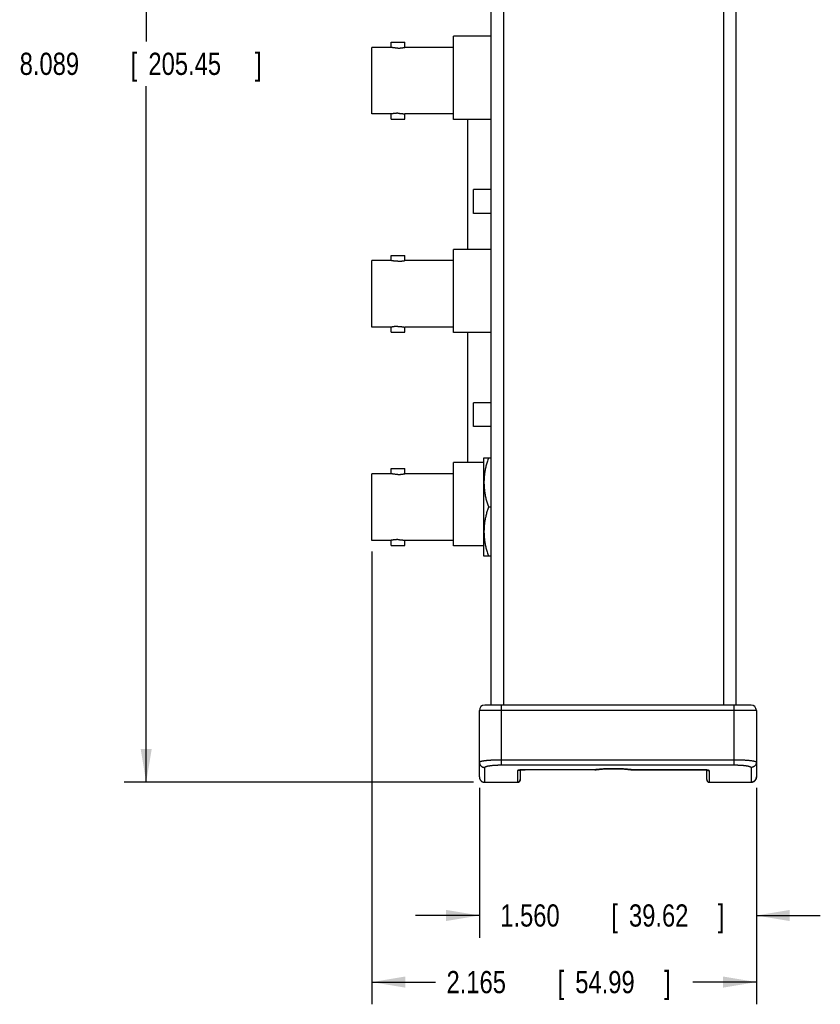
# Model space of a CAD drawing. Header units: inches. Extents: x 0 to 34, y 0 to 22.
# Tile 19 of 22: x 15.4 to 19.9, y 7.8 to 13.4. Entities that reach past the tile are written whole.
import ezdxf

# ---------------------------------------------------------------- set-up
doc = ezdxf.new("R2010")
doc.units = ezdxf.units.IN
doc.header["$LTSCALE"] = 1.87
doc.header["$MEASUREMENT"] = 0
doc.layers.get('0').update_dxf_attribs({"linetype": 'CONTINUOUS'})
doc.layers.add('DIMENSIONS', color=7, linetype='CONTINUOUS')
doc.styles.get("Standard").update_dxf_attribs({"font": 'txt', "width": 0.8})
doc.dimstyles.new('DIMSTYLE_1', dxfattribs={"dimtxt": 0.125, "dimasz": 0.1875, "dimexe": 0.18, "dimexo": 0.0625, "dimgap": 0.09, "dimtad": 0, "dimtih": 1, "dimtoh": 1, "dimdec": 3, "dimzin": 4, "dimdsep": 46, "dimtxsty": 'STANDARD', "dimblk": '_FILLED', "dimblk1": '_FILLED', "dimblk2": '_FILLED', "dimcen": 0.09, "dimadec": 0, "dimazin": 0, "dimtp": 0.01, "dimtm": 0.01, "dimtfac": 1, "dimtdec": 3, "dimtofl": 0, "dimtmove": 0, "dimatfit": 3, "dimldrblk": '_FILLED', "dimfxl": 1, "dimtolj": 1, "dimtzin": 4, "dimarcsym": 0})

# ---------------------------------------------------------------- blocks, each defined once
blk = doc.blocks.new('_FILLED')
at = {"color": 0, "linetype": 'BYBLOCK'}
blk.add_solid([(0, 0), (-1, 0.167), (-1, -0.167)], dxfattribs=at)
blk = doc.blocks.new('*D0')
at = {"layer": 'DIMENSIONS', "color": 2, "linetype": 'CONTINUOUS'}
for p, q in [((17.9904, 9.0452), (17.9904, 8.2024)), ((19.5504, 9.0452), (19.5504, 8.2024)), ((17.9904, 8.3274), (17.6304, 8.3274)), ((19.5504, 8.3274), (19.9104, 8.3274))]:
    blk.add_line(p, q, dxfattribs=at)
at = {"layer": 'DIMENSIONS', "color": 2, "linetype": 'CONTINUOUS', "xscale": 0.1875, "yscale": 0.1875, "zscale": 0.1875}
blk.add_blockref('_FILLED', (17.9904, 8.3274), dxfattribs=at)
at = {"layer": 'DIMENSIONS', "color": 2, "linetype": 'CONTINUOUS', "xscale": 0.1875, "yscale": 0.1875, "zscale": 0.1875, "rotation": 180}
blk.add_blockref('_FILLED', (19.5504, 8.3274), dxfattribs=at)
at = {"layer": 'DIMENSIONS', "color": 2, "linetype": 'CONTINUOUS', "width": 0.8}
for s, p in [('1.560', (18.1079, 8.2649)), ('[', (18.7329, 8.2649)), ('39.62', (18.8329, 8.2649)), (']', (19.3329, 8.2649))]:
    blk.add_text(s, height=0.125, dxfattribs=at).set_placement(p)
blk = doc.blocks.new('*D1')
at = {"layer": 'DIMENSIONS', "color": 2, "linetype": 'CONTINUOUS'}
for p, q in [((17.3854, 10.3767), (17.3854, 7.8274)), ((19.5504, 9.0452), (19.5504, 7.8274)), ((17.3854, 7.9524), (17.7429, 7.9524)), ((19.5504, 7.9524), (19.1929, 7.9524))]:
    blk.add_line(p, q, dxfattribs=at)
at = {"layer": 'DIMENSIONS', "color": 2, "linetype": 'CONTINUOUS', "xscale": 0.1875, "yscale": 0.1875, "zscale": 0.1875, "rotation": 180}
blk.add_blockref('_FILLED', (17.3854, 7.9524), dxfattribs=at)
at = {"layer": 'DIMENSIONS', "color": 2, "linetype": 'CONTINUOUS', "xscale": 0.1875, "yscale": 0.1875, "zscale": 0.1875}
blk.add_blockref('_FILLED', (19.5504, 7.9524), dxfattribs=at)
at = {"layer": 'DIMENSIONS', "color": 2, "linetype": 'CONTINUOUS', "width": 0.8}
for s, p in [('2.165', (17.8054, 7.8899)), ('[', (18.4304, 7.8899)), ('54.99', (18.5304, 7.8899)), (']', (19.0304, 7.8899))]:
    blk.add_text(s, height=0.125, dxfattribs=at).set_placement(p)
blk = doc.blocks.new('*D2')
at = {"layer": 'DIMENSIONS', "color": 2, "linetype": 'CONTINUOUS'}
for p, q in [((17.9079, 17.166), (15.9891, 17.166)), ((16.1141, 17.166), (16.1141, 13.2467)), ((16.1141, 9.0774), (16.1141, 12.9967)), ((17.9579, 9.0774), (15.9891, 9.0774))]:
    blk.add_line(p, q, dxfattribs=at)
at = {"layer": 'DIMENSIONS', "color": 2, "linetype": 'CONTINUOUS', "xscale": 0.1875, "yscale": 0.1875, "zscale": 0.1875}
for p, rotation in [((16.1141, 17.166), 90), ((16.1141, 9.0774), 270)]:
    blk.add_blockref('_FILLED', p, dxfattribs=dict(at, rotation=rotation))
at = {"layer": 'DIMENSIONS', "color": 2, "linetype": 'CONTINUOUS', "width": 0.8}
for s, p in [('[', (16.0266, 13.0592)), (']', (16.7266, 13.0592)), ('8.089', (15.4016, 13.0592)), ('205.45', (16.1266, 13.0592))]:
    blk.add_text(s, height=0.125, dxfattribs=at).set_placement(p)

msp = doc.modelspace()

# ---------------------------------------------------------------- linework, layer by layer
at = {"color": 7, "linetype": 'CONTINUOUS'}
for p, q in [((18.0554, 16.7317), (18.0554, 9.5117)), ((18.1254, 16.7317), (18.1254, 9.5117)), ((19.3654, 16.7317), (19.3654, 9.5117)), ((19.4354, 16.7317), (19.4354, 9.5117)), ((17.8454, 12.8087), (17.8454, 13.2767)), ((18.0554, 13.2767), (17.8454, 13.2767)), ((17.3854, 12.8392), (17.3854, 13.2142)), ((17.4929, 13.2142), (17.3854, 13.2142)), ((17.4929, 13.2142), (17.4929, 13.2429)), ((17.4929, 13.2429), (17.5699, 13.2429)), ((17.5699, 13.2142), (17.5699, 13.2429)), ((17.8454, 13.2142), (17.5699, 13.2142)), ((17.4929, 12.8392), (17.3854, 12.8392)), ((17.4929, 12.8104), (17.4929, 12.8392)), ((17.4929, 12.8104), (17.5699, 12.8104)), ((17.5699, 12.8104), (17.5699, 12.8392)), ((17.8454, 12.8392), (17.5699, 12.8392)), ((18.0554, 12.8087), (17.8454, 12.8087)), ((17.9232, 12.8087), (17.9232, 12.0767)), ((18.0554, 12.4137), (17.9564, 12.4137)), ((17.9564, 12.2797), (17.9564, 12.4137)), ((18.0554, 12.2797), (17.9564, 12.2797)), ((17.4929, 12.0142), (17.4929, 12.0429)), ((17.4929, 12.0429), (17.5699, 12.0429)), ((17.5699, 12.0142), (17.5699, 12.0429)), ((18.0554, 12.0767), (17.8454, 12.0767)), ((17.8454, 11.6087), (17.8454, 12.0767)), ((17.3854, 11.6392), (17.3854, 12.0142)), ((17.4929, 12.0142), (17.3854, 12.0142)), ((17.8454, 12.0142), (17.5699, 12.0142)), ((17.4929, 11.6392), (17.3854, 11.6392)), ((17.4929, 11.6104), (17.4929, 11.6392)), ((17.4929, 11.6104), (17.5699, 11.6104)), ((17.8454, 11.6392), (17.5699, 11.6392)), ((17.5699, 11.6104), (17.5699, 11.6392)), ((18.0554, 11.6087), (17.8454, 11.6087)), ((17.9232, 11.6087), (17.9232, 10.8767)), ((18.0554, 11.2137), (17.9564, 11.2137)), ((17.9564, 11.0797), (17.9564, 11.2137)), ((18.0554, 11.0797), (17.9564, 11.0797)), ((18.0163, 10.8767), (17.8454, 10.8767)), ((17.8454, 10.4087), (17.8454, 10.8767)), ((18.0163, 10.9037), (18.0554, 10.9037)), ((18.0163, 10.3497), (18.0163, 10.9037)), ((17.4929, 10.8142), (17.3854, 10.8142)), ((17.3854, 10.4392), (17.3854, 10.8142)), ((17.4929, 10.8429), (17.5699, 10.8429)), ((17.4929, 10.8142), (17.4929, 10.8429)), ((17.5699, 10.8142), (17.5699, 10.8429)), ((17.8454, 10.8142), (17.5699, 10.8142)), ((18.0554, 10.6267), (18.041, 10.6267)), ((17.4929, 10.4392), (17.3854, 10.4392)), ((17.4929, 10.4104), (17.4929, 10.4392)), ((17.8454, 10.4392), (17.5699, 10.4392)), ((17.5699, 10.4104), (17.5699, 10.4392)), ((17.4929, 10.4104), (17.5699, 10.4104)), ((18.0163, 10.4087), (17.8454, 10.4087)), ((18.0554, 10.3497), (18.0163, 10.3497)), ((19.5504, 9.4817), (17.9904, 9.4817)), ((17.9904, 9.1077), (17.9904, 9.4817)), ((19.5204, 9.5117), (18.0204, 9.5117)), ((18.1154, 9.1748), (18.1154, 9.5117)), ((19.4254, 9.1748), (19.4254, 9.5117)), ((19.5504, 9.4817), (19.5504, 9.1077)), ((18.1154, 9.2045), (19.4254, 9.2045)), ((18.0204, 9.0774), (18.0204, 9.1608)), ((18.1154, 9.1748), (19.4254, 9.1748)), ((18.2204, 9.1464), (18.2204, 9.0924)), ((18.6405, 9.148), (18.2479, 9.148)), ((18.6405, 9.1481), (18.2504, 9.1481)), ((18.2504, 9.148), (18.2504, 9.1481)), ((18.6405, 9.148), (18.6405, 9.1481)), ((18.6493, 9.1483), (18.6512, 9.1485)), ((18.6512, 9.1485), (18.6527, 9.1487)), ((18.838, 9.1487), (18.8396, 9.1485)), ((18.8396, 9.1485), (18.8415, 9.1483)), ((18.8414, 9.1483), (18.8434, 9.1482)), ((19.2404, 9.1481), (18.8503, 9.1481)), ((18.8503, 9.148), (18.8503, 9.1481)), ((18.8503, 9.148), (19.2427, 9.148)), ((19.2404, 9.148), (19.2404, 9.1481)), ((19.2427, 9.148), (19.2456, 9.148)), ((19.2455, 9.148), (19.2483, 9.1479)), ((19.2483, 9.1479), (19.251, 9.1478)), ((19.2509, 9.1478), (19.2535, 9.1477)), ((19.2534, 9.1477), (19.2559, 9.1476)), ((19.2558, 9.1476), (19.2581, 9.1475)), ((19.2581, 9.1475), (19.2602, 9.1474)), ((19.2602, 9.1474), (19.2622, 9.1472)), ((19.2622, 9.1472), (19.2641, 9.1471)), ((19.2641, 9.1471), (19.2658, 9.1469)), ((19.2658, 9.1469), (19.2674, 9.1467)), ((19.2674, 9.1467), (19.2689, 9.1466)), ((19.2689, 9.1466), (19.2703, 9.1464)), ((19.2704, 9.0923), (19.2704, 9.1464)), ((19.5204, 9.1608), (19.5204, 9.0774)), ((18.2054, 9.1423), (18.2054, 9.0773)), ((19.2854, 9.0773), (19.2854, 9.1423)), ((19.5504, 9.1077), (19.5504, 9.107)), ((18.019, 9.0773), (18.0204, 9.0774)), ((18.019, 9.0773), (18.2054, 9.0773)), ((18.0204, 9.0774), (18.2054, 9.0774)), ((19.2854, 9.0774), (19.5204, 9.0774)), ((19.2854, 9.0773), (19.5204, 9.0773)), ((19.5204, 9.0773), (19.5204, 9.0774)), ((19.5225, 9.0774), (19.5225, 9.0774))]:
    msp.add_line(p, q, dxfattribs=at)
for points in [[(18.2132, 9.145), (18.2131, 9.145), (18.2131, 9.145), (18.2133, 9.145), (18.2136, 9.1451), (18.214, 9.1452), (18.2145, 9.1454), (18.2151, 9.1455), (18.2159, 9.1457), (18.2168, 9.1458), (18.2179, 9.146), (18.219, 9.1462), (18.2204, 9.1464), (18.2219, 9.1466), (18.2235, 9.1467), (18.2253, 9.1469), (18.2272, 9.1471), (18.2293, 9.1473), (18.2315, 9.1474), (18.2338, 9.1476), (18.2363, 9.1477), (18.239, 9.1478), (18.2418, 9.1479), (18.2448, 9.148), (18.2479, 9.148)], [(18.6405, 9.148), (18.6419, 9.148), (18.6437, 9.148), (18.6456, 9.1481), (18.6475, 9.1482), (18.6493, 9.1483)], [(18.6527, 9.1487), (18.658, 9.1493), (18.6641, 9.15), (18.6704, 9.1506), (18.6771, 9.1511), (18.684, 9.1516), (18.6912, 9.1521), (18.6986, 9.1525), (18.7061, 9.1529), (18.7138, 9.1531), (18.7216, 9.1534), (18.7295, 9.1535), (18.7374, 9.1536), (18.7454, 9.1537), (18.7534, 9.1536), (18.7613, 9.1535), (18.7692, 9.1534), (18.777, 9.1531), (18.7847, 9.1529), (18.7923, 9.1525), (18.7996, 9.1521), (18.8068, 9.1516), (18.8137, 9.1511), (18.8204, 9.1506), (18.8267, 9.15), (18.8328, 9.1493), (18.838, 9.1487)], [(18.8434, 9.1482), (18.8452, 9.1481), (18.8471, 9.148), (18.8489, 9.148), (18.8503, 9.148)], [(19.2703, 9.1464), (19.2716, 9.1462), (19.2727, 9.146), (19.2737, 9.1459), (19.2746, 9.1457), (19.2754, 9.1456), (19.2761, 9.1454), (19.2766, 9.1453), (19.2771, 9.1452), (19.2774, 9.1451), (19.2776, 9.145), (19.2776, 9.145)], [(19.525, 9.0777), (19.5275, 9.0782), (19.53, 9.0789), (19.5324, 9.0799), (19.5347, 9.081), (19.537, 9.0824), (19.539, 9.0839), (19.541, 9.0856), (19.5428, 9.0875), (19.5445, 9.0896), (19.5459, 9.0918), (19.5472, 9.0941), (19.5483, 9.0966), (19.5492, 9.0991), (19.5498, 9.1017), (19.5502, 9.1044), (19.5504, 9.107)], [(19.543, 9.0878), (19.5447, 9.0898), (19.5461, 9.0921), (19.5474, 9.0945), (19.5484, 9.0969), (19.5493, 9.0995), (19.5499, 9.1022), (19.5499, 9.1022)], [(19.5204, 9.0773), (19.5224, 9.0774), (19.5251, 9.0777)], [(19.5251, 9.0777), (19.5277, 9.0783), (19.5302, 9.079), (19.5326, 9.08), (19.5349, 9.0812), (19.5372, 9.0825), (19.5393, 9.0841), (19.5412, 9.0858), (19.543, 9.0878)]]:
    msp.add_lwpolyline(points, dxfattribs=at)
for centre, radius, start, end in [((18.0204, 9.4817), 0.03, 90, 180), ((19.5204, 9.4817), 0.03, 0, 90), ((18.2054, 9.0923), 0.015, 270, 360), ((19.2854, 9.0923), 0.015, 180, 270)]:
    msp.add_arc(centre, radius, start, end, dxfattribs=at)
for points, knots in [([(17.5314, 13.2102), (17.5301, 13.2102), (17.5274, 13.2102), (17.5235, 13.2103), (17.5196, 13.2106), (17.5159, 13.2108), (17.5123, 13.2112), (17.5089, 13.2116), (17.5057, 13.212), (17.5029, 13.2124), (17.5003, 13.2128), (17.4981, 13.2132), (17.4963, 13.2135), (17.4949, 13.2138), (17.4938, 13.214), (17.4933, 13.2141), (17.4929, 13.2142), (17.4929, 13.2142)], [0, 0, 0, 0, 0.102867, 0.205001, 0.305096, 0.402475, 0.495713, 0.584084, 0.666181, 0.741084, 0.807797, 0.865379, 0.91334, 0.951003, 0.978175, 0.994529, 1, 1, 1, 1]), ([(17.5314, 13.2102), (17.5327, 13.2102), (17.5354, 13.2102), (17.5393, 13.2103), (17.5432, 13.2106), (17.5469, 13.2108), (17.5505, 13.2112), (17.5539, 13.2116), (17.557, 13.212), (17.5599, 13.2124), (17.5624, 13.2128), (17.5646, 13.2132), (17.5665, 13.2135), (17.5679, 13.2138), (17.569, 13.214), (17.5694, 13.2141), (17.5699, 13.2142), (17.5699, 13.2142)], [0, 0, 0, 0, 0.102867, 0.205001, 0.305096, 0.402475, 0.495713, 0.584084, 0.666181, 0.741084, 0.807797, 0.865379, 0.91334, 0.951003, 0.978175, 0.994529, 1, 1, 1, 1]), ([(17.5314, 12.8432), (17.5301, 12.8432), (17.5274, 12.8432), (17.5235, 12.843), (17.5196, 12.8428), (17.5159, 12.8425), (17.5123, 12.8422), (17.5089, 12.8418), (17.5057, 12.8414), (17.5029, 12.841), (17.5003, 12.8406), (17.4981, 12.8402), (17.4963, 12.8399), (17.4949, 12.8396), (17.4938, 12.8394), (17.4933, 12.8393), (17.4929, 12.8392), (17.4929, 12.8392)], [0, 0, 0, 0, 0.102867, 0.205002, 0.305097, 0.402476, 0.495713, 0.584085, 0.666182, 0.741084, 0.807797, 0.865379, 0.91334, 0.951003, 0.978175, 0.994529, 1, 1, 1, 1]), ([(17.5314, 12.8432), (17.5327, 12.8432), (17.5354, 12.8432), (17.5393, 12.843), (17.5432, 12.8428), (17.5469, 12.8425), (17.5505, 12.8422), (17.5539, 12.8418), (17.557, 12.8414), (17.5599, 12.841), (17.5624, 12.8406), (17.5646, 12.8402), (17.5665, 12.8399), (17.5679, 12.8396), (17.569, 12.8394), (17.5694, 12.8393), (17.5699, 12.8392), (17.5699, 12.8392)], [0, 0, 0, 0, 0.102867, 0.205002, 0.305097, 0.402476, 0.495713, 0.584085, 0.666182, 0.741084, 0.807797, 0.865379, 0.91334, 0.951003, 0.978175, 0.994529, 1, 1, 1, 1]), ([(17.5314, 12.0102), (17.53, 12.0102), (17.5271, 12.0102), (17.5229, 12.0104), (17.5188, 12.0106), (17.5148, 12.0109), (17.511, 12.0113), (17.5075, 12.0117), (17.5043, 12.0122), (17.5014, 12.0126), (17.4989, 12.013), (17.4968, 12.0134), (17.4952, 12.0137), (17.4939, 12.014), (17.4934, 12.0141), (17.4929, 12.0142), (17.4929, 12.0142)], [0, 0, 0, 0, 0.110206, 0.219436, 0.32624, 0.429588, 0.527894, 0.620125, 0.704571, 0.78029, 0.845873, 0.900667, 0.943805, 0.97495, 0.993722, 1, 1, 1, 1]), ([(17.5314, 12.0102), (17.5328, 12.0102), (17.5356, 12.0102), (17.5399, 12.0104), (17.544, 12.0106), (17.548, 12.0109), (17.5517, 12.0113), (17.5553, 12.0117), (17.5585, 12.0122), (17.5614, 12.0126), (17.5639, 12.013), (17.566, 12.0134), (17.5676, 12.0137), (17.5689, 12.014), (17.5694, 12.0141), (17.5699, 12.0142), (17.5699, 12.0142)], [0, 0, 0, 0, 0.110206, 0.219436, 0.32624, 0.429588, 0.527894, 0.620125, 0.704571, 0.78029, 0.845873, 0.900667, 0.943805, 0.97495, 0.993722, 1, 1, 1, 1]), ([(17.5314, 11.6432), (17.53, 11.6432), (17.5271, 11.6431), (17.5229, 11.643), (17.5188, 11.6428), (17.5148, 11.6424), (17.511, 11.6421), (17.5075, 11.6416), (17.5043, 11.6412), (17.5014, 11.6408), (17.4989, 11.6403), (17.4968, 11.64), (17.4952, 11.6396), (17.4939, 11.6394), (17.4934, 11.6393), (17.4929, 11.6392), (17.4929, 11.6392)], [0, 0, 0, 0, 0.110206, 0.219438, 0.326241, 0.429588, 0.527894, 0.620126, 0.704571, 0.78029, 0.845873, 0.900667, 0.943806, 0.97495, 0.993722, 1, 1, 1, 1]), ([(17.5314, 11.6432), (17.5328, 11.6432), (17.5356, 11.6431), (17.5399, 11.643), (17.544, 11.6428), (17.548, 11.6424), (17.5517, 11.6421), (17.5553, 11.6416), (17.5585, 11.6412), (17.5614, 11.6408), (17.5639, 11.6403), (17.566, 11.64), (17.5676, 11.6396), (17.5689, 11.6394), (17.5694, 11.6393), (17.5699, 11.6392), (17.5699, 11.6392)], [0, 0, 0, 0, 0.110206, 0.219438, 0.326241, 0.429588, 0.527894, 0.620126, 0.704571, 0.78029, 0.845873, 0.900667, 0.943806, 0.97495, 0.993722, 1, 1, 1, 1]), ([(18.041, 10.9037), (18.0397, 10.8997), (18.0371, 10.8917), (18.0336, 10.8799), (18.0304, 10.8682), (18.0275, 10.8567), (18.0249, 10.8452), (18.0227, 10.8339), (18.0207, 10.8226), (18.0192, 10.8112), (18.0179, 10.7999), (18.017, 10.7887), (18.0164, 10.7774), (18.0163, 10.7698), (18.0163, 10.766)], [0, 0, 0, 0, 0.090229, 0.17821, 0.264286, 0.348812, 0.432117, 0.514527, 0.596245, 0.677475, 0.758363, 0.838997, 0.919512, 1, 1, 1, 1]), ([(17.5314, 10.8102), (17.5298, 10.8102), (17.5266, 10.8102), (17.5219, 10.8104), (17.5174, 10.8107), (17.513, 10.8111), (17.5089, 10.8115), (17.5052, 10.812), (17.5019, 10.8125), (17.499, 10.813), (17.4967, 10.8134), (17.4948, 10.8138), (17.4939, 10.814), (17.493, 10.8142), (17.493, 10.8142)], [0, 0, 0, 0, 0.123648, 0.245775, 0.364662, 0.478371, 0.585237, 0.683097, 0.770343, 0.845119, 0.906344, 0.952883, 0.984259, 1, 1, 1, 1]), ([(17.5314, 10.8102), (17.533, 10.8102), (17.5362, 10.8102), (17.5409, 10.8104), (17.5454, 10.8107), (17.5498, 10.8111), (17.5539, 10.8115), (17.5576, 10.812), (17.5609, 10.8125), (17.5638, 10.813), (17.566, 10.8134), (17.5679, 10.8138), (17.5688, 10.814), (17.5698, 10.8142), (17.5698, 10.8142)], [0, 0, 0, 0, 0.123648, 0.245775, 0.364662, 0.478371, 0.585237, 0.683097, 0.770343, 0.845119, 0.906344, 0.952883, 0.984259, 1, 1, 1, 1]), ([(18.0163, 10.7643), (18.0163, 10.7605), (18.0164, 10.753), (18.017, 10.7416), (18.0179, 10.7303), (18.0192, 10.7189), (18.0208, 10.7076), (18.0227, 10.6963), (18.025, 10.6849), (18.0275, 10.6735), (18.0304, 10.662), (18.0336, 10.6503), (18.0372, 10.6386), (18.0397, 10.6307), (18.041, 10.6267)], [0, 0, 0, 0, 0.080863, 0.161736, 0.242696, 0.323861, 0.405307, 0.487163, 0.569619, 0.652864, 0.737207, 0.822955, 0.910445, 1, 1, 1, 1]), ([(18.041, 10.6267), (18.0398, 10.623), (18.0374, 10.6156), (18.0341, 10.6045), (18.031, 10.5937), (18.0283, 10.5829), (18.0258, 10.5723), (18.0236, 10.5617), (18.0217, 10.5512), (18.02, 10.5407), (18.0187, 10.5302), (18.0176, 10.5197), (18.0169, 10.5092), (18.0164, 10.4987), (18.0163, 10.4917), (18.0163, 10.4882)], [0, 0, 0, 0, 0.083397, 0.164846, 0.244612, 0.322987, 0.400228, 0.476606, 0.552326, 0.627533, 0.702391, 0.776981, 0.851381, 0.925696, 1, 1, 1, 1]), ([(18.0163, 10.4882), (18.0163, 10.4844), (18.0164, 10.4768), (18.017, 10.4653), (18.0179, 10.4539), (18.0191, 10.4425), (18.0207, 10.4311), (18.0226, 10.4197), (18.0249, 10.4083), (18.0275, 10.3968), (18.0304, 10.3852), (18.0336, 10.3735), (18.0371, 10.3616), (18.0397, 10.3537), (18.041, 10.3497)], [0, 0, 0, 0, 0.080861, 0.161731, 0.242685, 0.323843, 0.405278, 0.487124, 0.569568, 0.652804, 0.737145, 0.8229, 0.91041, 1, 1, 1, 1]), ([(17.5314, 10.4432), (17.5298, 10.4432), (17.5266, 10.4431), (17.5219, 10.443), (17.5174, 10.4427), (17.513, 10.4423), (17.5089, 10.4418), (17.5052, 10.4413), (17.5019, 10.4408), (17.499, 10.4403), (17.4967, 10.4399), (17.4948, 10.4396), (17.4939, 10.4394), (17.493, 10.4392), (17.493, 10.4392)], [0, 0, 0, 0, 0.123649, 0.245777, 0.364663, 0.478371, 0.585238, 0.683097, 0.770343, 0.845119, 0.906344, 0.952883, 0.984259, 1, 1, 1, 1]), ([(17.5314, 10.4432), (17.533, 10.4432), (17.5362, 10.4431), (17.5409, 10.443), (17.5454, 10.4427), (17.5498, 10.4423), (17.5539, 10.4418), (17.5576, 10.4413), (17.5609, 10.4408), (17.5638, 10.4403), (17.566, 10.4399), (17.5679, 10.4396), (17.5688, 10.4394), (17.5698, 10.4392), (17.5698, 10.4392)], [0, 0, 0, 0, 0.123649, 0.245777, 0.364663, 0.478371, 0.585238, 0.683097, 0.770343, 0.845119, 0.906344, 0.952883, 0.984259, 1, 1, 1, 1]), ([(17.9904, 9.1905), (17.9904, 9.1908), (17.9906, 9.1914), (17.9914, 9.1923), (17.9925, 9.1931), (17.9942, 9.1939), (17.9962, 9.1946), (17.9987, 9.1954), (18.0016, 9.1962), (18.0049, 9.1969), (18.0086, 9.1977), (18.0128, 9.1984), (18.0172, 9.1991), (18.0221, 9.1997), (18.0272, 9.2003), (18.0327, 9.2009), (18.0385, 9.2015), (18.0446, 9.202), (18.0509, 9.2024), (18.0575, 9.2028), (18.0643, 9.2032), (18.0712, 9.2036), (18.0783, 9.2038), (18.0856, 9.2041), (18.093, 9.2042), (18.1004, 9.2044), (18.1079, 9.2045), (18.1129, 9.2045), (18.1154, 9.2045)], [0, 0, 0, 0, 0.00669, 0.015108, 0.026164, 0.040237, 0.057474, 0.077913, 0.101537, 0.128292, 0.158103, 0.190874, 0.226496, 0.264849, 0.305809, 0.349239, 0.394996, 0.442918, 0.492832, 0.544553, 0.597893, 0.652663, 0.708663, 0.765694, 0.82355, 0.882027, 0.940915, 1, 1, 1, 1]), ([(19.4254, 9.2045), (19.4279, 9.2045), (19.4329, 9.2045), (19.4404, 9.2044), (19.4478, 9.2042), (19.4552, 9.2041), (19.4624, 9.2038), (19.4695, 9.2036), (19.4765, 9.2032), (19.4833, 9.2028), (19.4898, 9.2024), (19.4962, 9.202), (19.5022, 9.2015), (19.508, 9.2009), (19.5135, 9.2003), (19.5187, 9.1997), (19.5235, 9.1991), (19.528, 9.1984), (19.5321, 9.1977), (19.5358, 9.1969), (19.5392, 9.1962), (19.5421, 9.1954), (19.5446, 9.1946), (19.5466, 9.1939), (19.5482, 9.1931), (19.5494, 9.1923), (19.5502, 9.1914), (19.5504, 9.1908), (19.5504, 9.1905)], [0, 0, 0, 0, 0.059079, 0.117965, 0.17644, 0.234294, 0.29132, 0.347313, 0.402071, 0.455396, 0.507095, 0.556985, 0.604887, 0.650631, 0.694058, 0.735025, 0.773393, 0.809034, 0.841826, 0.871656, 0.898429, 0.922065, 0.942514, 0.959757, 0.973833, 0.98489, 0.993309, 1, 1, 1, 1]), ([(17.9904, 9.1905), (17.9904, 9.1896), (17.9905, 9.1879), (17.9908, 9.1853), (17.9914, 9.1828), (17.9922, 9.1803), (17.9932, 9.1779), (17.9944, 9.1756), (17.9958, 9.1734), (17.9974, 9.1714), (17.9992, 9.1695), (18.0011, 9.1677), (18.0032, 9.1661), (18.0054, 9.1647), (18.0077, 9.1636), (18.0101, 9.1626), (18.0126, 9.1618), (18.0152, 9.1612), (18.0178, 9.1609), (18.0195, 9.1608), (18.0204, 9.1608)], [0, 0, 0, 0, 0.055279, 0.110566, 0.165869, 0.221197, 0.276556, 0.331953, 0.387391, 0.442875, 0.498407, 0.553987, 0.609615, 0.665288, 0.721003, 0.776755, 0.832538, 0.888345, 0.944168, 1, 1, 1, 1]), ([(18.0204, 9.1608), (18.0204, 9.1611), (18.0206, 9.1618), (18.0212, 9.1627), (18.0223, 9.1636), (18.0237, 9.1644), (18.0256, 9.1653), (18.0278, 9.1661), (18.0304, 9.167), (18.0333, 9.1678), (18.0367, 9.1685), (18.0403, 9.1693), (18.0443, 9.17), (18.0485, 9.1707), (18.0531, 9.1713), (18.0579, 9.1719), (18.063, 9.1724), (18.0682, 9.1729), (18.0737, 9.1734), (18.0793, 9.1737), (18.0851, 9.1741), (18.091, 9.1743), (18.0971, 9.1746), (18.1031, 9.1747), (18.1093, 9.1748), (18.1133, 9.1748), (18.1154, 9.1748)], [0, 0, 0, 0, 0.009271, 0.020279, 0.034089, 0.051231, 0.071925, 0.096231, 0.124119, 0.155501, 0.190278, 0.228348, 0.269586, 0.313815, 0.360849, 0.410497, 0.462539, 0.516738, 0.572865, 0.630713, 0.690081, 0.750756, 0.812431, 0.874761, 0.937401, 1, 1, 1, 1]), ([(18.2131, 9.1455), (18.2127, 9.1454), (18.2118, 9.1453), (18.2104, 9.1449), (18.2089, 9.1445), (18.2077, 9.1441), (18.2067, 9.1437), (18.206, 9.1432), (18.2055, 9.1428), (18.2054, 9.1424), (18.2054, 9.1423)], [0, 0, 0, 0, 0.11156, 0.319481, 0.499982, 0.652299, 0.776331, 0.872863, 0.944743, 1, 1, 1, 1]), ([(18.2504, 9.1481), (18.2492, 9.1481), (18.2469, 9.1481), (18.2435, 9.1481), (18.2401, 9.148), (18.2367, 9.1479), (18.2334, 9.1477), (18.2302, 9.1475), (18.2271, 9.1473), (18.2242, 9.147), (18.2214, 9.1467), (18.2188, 9.1464), (18.2164, 9.1461), (18.2145, 9.1458), (18.2134, 9.1456), (18.2131, 9.1455)], [0, 0, 0, 0, 0.091715, 0.183749, 0.275381, 0.365861, 0.45443, 0.540357, 0.622973, 0.701814, 0.77653, 0.846737, 0.911943, 0.971718, 1, 1, 1, 1]), ([(18.6508, 9.1487), (18.6505, 9.1486), (18.6498, 9.1486), (18.6486, 9.1484), (18.6474, 9.1483), (18.646, 9.1483), (18.6447, 9.1482), (18.6433, 9.1482), (18.6419, 9.1481), (18.641, 9.1481), (18.6405, 9.1481)], [0, 0, 0, 0, 0.102539, 0.214821, 0.335514, 0.462958, 0.59526, 0.730301, 0.86591, 1, 1, 1, 1]), ([(18.6527, 9.1487), (18.6525, 9.1486), (18.6518, 9.1486), (18.6512, 9.1486), (18.6508, 9.1487)], [0, 0, 0, 0, 0.427494, 1, 1, 1, 1]), ([(18.8381, 9.1489), (18.8366, 9.1491), (18.833, 9.1495), (18.827, 9.1501), (18.8202, 9.1508), (18.8131, 9.1514), (18.8057, 9.1519), (18.7981, 9.1524), (18.7903, 9.1528), (18.7824, 9.1531), (18.7743, 9.1534), (18.7661, 9.1536), (18.7578, 9.1537), (18.7495, 9.1538), (18.7412, 9.1538), (18.7329, 9.1537), (18.7247, 9.1536), (18.7165, 9.1534), (18.7084, 9.1531), (18.7005, 9.1528), (18.6927, 9.1524), (18.6851, 9.1519), (18.6777, 9.1514), (18.6706, 9.1508), (18.6637, 9.1501), (18.6578, 9.1495), (18.6542, 9.1491), (18.6527, 9.1489)], [0, 0, 0, 0, 0.023704, 0.059247, 0.096378, 0.134937, 0.174793, 0.215805, 0.257819, 0.300685, 0.344252, 0.388365, 0.432869, 0.477608, 0.522425, 0.567164, 0.611667, 0.655779, 0.699344, 0.742208, 0.784221, 0.82523, 0.865084, 0.903642, 0.940768, 0.976304, 1, 1, 1, 1]), ([(18.838, 9.1487), (18.8383, 9.1486), (18.8389, 9.1486), (18.8396, 9.1486), (18.8399, 9.1487)], [0, 0, 0, 0, 0.427496, 1, 1, 1, 1]), ([(18.8503, 9.1481), (18.8498, 9.1481), (18.8489, 9.1481), (18.8475, 9.1482), (18.8461, 9.1482), (18.8447, 9.1483), (18.8434, 9.1483), (18.8422, 9.1484), (18.841, 9.1486), (18.8403, 9.1486), (18.8399, 9.1487)], [0, 0, 0, 0, 0.134084, 0.269687, 0.404724, 0.537024, 0.66447, 0.785168, 0.897455, 1, 1, 1, 1]), ([(19.2777, 9.1455), (19.2774, 9.1456), (19.2763, 9.1458), (19.2744, 9.1461), (19.272, 9.1464), (19.2694, 9.1467), (19.2666, 9.147), (19.2636, 9.1473), (19.2605, 9.1475), (19.2573, 9.1477), (19.254, 9.1479), (19.2507, 9.148), (19.2472, 9.1481), (19.2438, 9.1481), (19.2415, 9.1481), (19.2404, 9.1481)], [0, 0, 0, 0, 0.028942, 0.088814, 0.154075, 0.224277, 0.299019, 0.377972, 0.460748, 0.546748, 0.635278, 0.725605, 0.816983, 0.908683, 1, 1, 1, 1]), ([(19.2854, 9.1423), (19.2854, 9.1424), (19.2853, 9.1428), (19.2848, 9.1432), (19.2841, 9.1437), (19.2831, 9.1441), (19.2818, 9.1445), (19.2803, 9.1449), (19.2789, 9.1453), (19.278, 9.1454), (19.2777, 9.1455)], [0, 0, 0, 0, 0.055331, 0.127383, 0.224221, 0.348663, 0.501386, 0.682306, 0.890755, 1, 1, 1, 1]), ([(19.4254, 9.1748), (19.4274, 9.1748), (19.4315, 9.1748), (19.4376, 9.1747), (19.4437, 9.1746), (19.4497, 9.1743), (19.4556, 9.1741), (19.4614, 9.1737), (19.4671, 9.1734), (19.4725, 9.1729), (19.4778, 9.1724), (19.4829, 9.1719), (19.4877, 9.1713), (19.4922, 9.1707), (19.4965, 9.17), (19.5005, 9.1693), (19.5041, 9.1685), (19.5074, 9.1678), (19.5104, 9.167), (19.513, 9.1661), (19.5152, 9.1653), (19.517, 9.1644), (19.5185, 9.1636), (19.5196, 9.1627), (19.5202, 9.1618), (19.5204, 9.1611), (19.5204, 9.1608)], [0, 0, 0, 0, 0.062593, 0.125224, 0.187543, 0.249207, 0.309872, 0.369234, 0.427079, 0.483201, 0.537395, 0.589434, 0.639083, 0.686126, 0.730367, 0.771618, 0.809699, 0.844484, 0.875872, 0.903766, 0.928075, 0.948769, 0.965912, 0.979721, 0.99073, 1, 1, 1, 1]), ([(19.5504, 9.1905), (19.5504, 9.1896), (19.5503, 9.1879), (19.55, 9.1853), (19.5494, 9.1828), (19.5486, 9.1803), (19.5476, 9.1779), (19.5464, 9.1756), (19.545, 9.1734), (19.5434, 9.1714), (19.5416, 9.1695), (19.5397, 9.1677), (19.5376, 9.1661), (19.5354, 9.1647), (19.5331, 9.1636), (19.5307, 9.1626), (19.5282, 9.1618), (19.5256, 9.1612), (19.523, 9.1609), (19.5213, 9.1608), (19.5204, 9.1608)], [0, 0, 0, 0, 0.055279, 0.110566, 0.165869, 0.221197, 0.276556, 0.331953, 0.387391, 0.442875, 0.498407, 0.553987, 0.609615, 0.665288, 0.721003, 0.776755, 0.832538, 0.888345, 0.944168, 1, 1, 1, 1]), ([(17.9904, 9.1077), (17.9904, 9.1067), (17.9905, 9.1049), (17.9908, 9.1021), (17.9915, 9.0993), (17.9923, 9.0967), (17.9934, 9.0941), (17.9946, 9.0917), (17.9961, 9.0895), (17.9977, 9.0874), (17.9994, 9.0855), (18.0013, 9.0838), (18.0032, 9.0822), (18.0053, 9.0809), (18.0067, 9.0801), (18.0074, 9.0797)], [0, 0, 0, 0, 0.082078, 0.164024, 0.245557, 0.326396, 0.40646, 0.485432, 0.563067, 0.639306, 0.714081, 0.787542, 0.859584, 0.930457, 1, 1, 1, 1]), ([(18.2134, 9.1446), (18.2133, 9.1445), (18.2126, 9.1441), (18.2115, 9.1435), (18.21, 9.143), (18.2085, 9.1426), (18.207, 9.1423), (18.2059, 9.1423), (18.2054, 9.1423)], [0, 0, 0, 0, 0.07474, 0.259612, 0.4446, 0.62968, 0.814824, 1, 1, 1, 1]), ([(18.2204, 9.0924), (18.2204, 9.0918), (18.2203, 9.0908), (18.2201, 9.0892), (18.2197, 9.0877), (18.2191, 9.0862), (18.2184, 9.0848), (18.2175, 9.0835), (18.2166, 9.0823), (18.2154, 9.0812), (18.2142, 9.0802), (18.2129, 9.0794), (18.2115, 9.0786), (18.21, 9.0781), (18.2085, 9.0777), (18.207, 9.0774), (18.2059, 9.0774), (18.2054, 9.0774)], [0, 0, 0, 0, 0.066613, 0.133229, 0.199849, 0.266476, 0.333111, 0.399756, 0.466412, 0.533078, 0.599756, 0.666445, 0.733143, 0.799849, 0.866562, 0.93328, 1, 1, 1, 1]), ([(18.2146, 9.1454), (18.2144, 9.1453), (18.2141, 9.145), (18.2137, 9.1447), (18.2134, 9.1446)], [0, 0, 0, 0, 0.316142, 1, 1, 1, 1]), ([(19.2704, 9.0924), (19.2704, 9.0918), (19.2704, 9.0908), (19.2707, 9.0892), (19.2711, 9.0877), (19.2717, 9.0862), (19.2724, 9.0848), (19.2732, 9.0835), (19.2742, 9.0823), (19.2753, 9.0812), (19.2766, 9.0802), (19.2779, 9.0794), (19.2793, 9.0786), (19.2807, 9.0781), (19.2823, 9.0777), (19.2838, 9.0774), (19.2849, 9.0774), (19.2854, 9.0774)], [0, 0, 0, 0, 0.066613, 0.133229, 0.199849, 0.266476, 0.333111, 0.399756, 0.466412, 0.533078, 0.599756, 0.666445, 0.733143, 0.799849, 0.866562, 0.93328, 1, 1, 1, 1]), ([(19.2762, 9.1454), (19.2763, 9.1453), (19.2767, 9.145), (19.2771, 9.1447), (19.2774, 9.1446)], [0, 0, 0, 0, 0.313226, 1, 1, 1, 1]), ([(19.2774, 9.1446), (19.2775, 9.1445), (19.2782, 9.1441), (19.2793, 9.1435), (19.2807, 9.143), (19.2823, 9.1426), (19.2838, 9.1423), (19.2849, 9.1423), (19.2854, 9.1423)], [0, 0, 0, 0, 0.07372, 0.258796, 0.443988, 0.629272, 0.81462, 1, 1, 1, 1]), ([(19.5504, 9.107), (19.5504, 9.1063), (19.5503, 9.1048), (19.55, 9.1023), (19.5494, 9.0997), (19.5486, 9.0972), (19.5476, 9.0947), (19.5463, 9.0924), (19.5449, 9.0902), (19.5433, 9.0881), (19.5415, 9.0861), (19.5396, 9.0843), (19.5375, 9.0827), (19.5353, 9.0813), (19.533, 9.0801), (19.5306, 9.0791), (19.5281, 9.0783), (19.5255, 9.0778), (19.523, 9.0775), (19.5213, 9.0774), (19.5204, 9.0774)], [0, 0, 0, 0, 0.043183, 0.100376, 0.157404, 0.214333, 0.271223, 0.328056, 0.384806, 0.441442, 0.497939, 0.554271, 0.610444, 0.666463, 0.722346, 0.7781, 0.833733, 0.889253, 0.944675, 1, 1, 1, 1]), ([(18.0074, 9.0797), (18.0082, 9.0794), (18.0098, 9.0788), (18.0123, 9.0781), (18.0149, 9.0776), (18.0172, 9.0774), (18.0185, 9.0773), (18.019, 9.0773)], [0, 0, 0, 0, 0.212805, 0.432233, 0.656867, 0.885282, 1, 1, 1, 1])]:
    msp.add_open_spline(points, degree=3, knots=knots, dxfattribs=at)
for points in [[(18.6527, 9.1489), (18.6521, 9.1488), (18.6515, 9.1488), (18.6508, 9.1487)], [(18.8399, 9.1487), (18.8393, 9.1488), (18.8387, 9.1488), (18.8381, 9.1489)]]:
    msp.add_open_spline(points, degree=3, dxfattribs=at)

# ---------------------------------------------------------------- dimensions: what is measured, and where the dimension line sits
at = {"layer": 'DIMENSIONS', "color": 2, "linetype": 'CONTINUOUS'}
for base, p1, p2, angle, picture, middle in [((16.1141, 17.166), (17.9579, 9.0774), (17.9079, 17.166), 90, '*D2', (16.1141, 13.1217)), ((17.9904, 8.3274), (19.5504, 9.0452), (17.9904, 9.0452), 180, '*D0', (18.7704, 8.3274))]:
    dim = msp.add_linear_dim(base=base, p1=p1, p2=p2, angle=angle, dimstyle='DIMSTYLE_1', dxfattribs=at)
    dim.commit()
    dim.dimension.update_dxf_attribs({"geometry": picture, "text_midpoint": middle, "dimtype": 160})
dim = msp.add_linear_dim(base=(19.5504, 7.9524), p1=(17.3854, 10.3767), p2=(19.5504, 9.0452), dimstyle='DIMSTYLE_1', dxfattribs=at)
dim.commit()
dim.dimension.update_dxf_attribs({"geometry": '*D1', "text_midpoint": (18.4679, 7.9524), "dimtype": 160})

doc.saveas('drawing.dxf')
